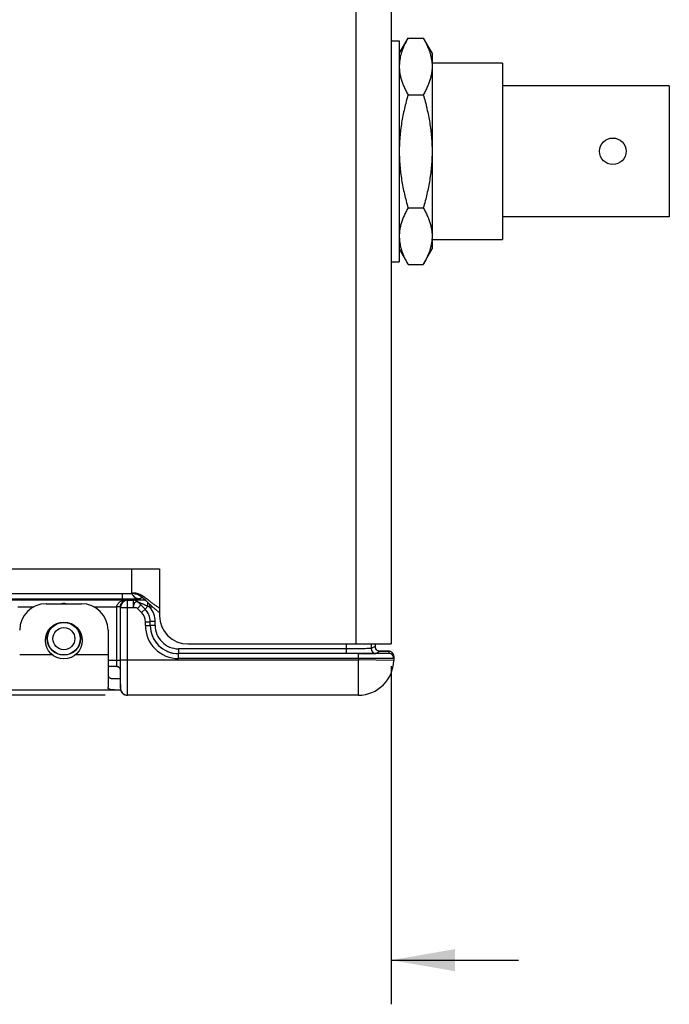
# Model space of a CAD drawing. Header units: inches. Extents: x 0 to 22, y 0 to 17.
# Tile 3 of 23: x 8.9 to 10.7, y 4.9 to 7.7. Entities that reach past the tile are written whole.
import ezdxf

# ---------------------------------------------------------------- set-up
doc = ezdxf.new("R2010")
doc.units = ezdxf.units.IN
doc.header["$LTSCALE"] = 1.21
doc.header["$MEASUREMENT"] = 0
doc.layers.get('0').update_dxf_attribs({"linetype": 'CONTINUOUS'})
for name, color, linetype in [('02___PRT_ALL_AXES', 7, 'CONTINUOUS'), ('DIMENSIONS', 7, 'CONTINUOUS'), ('FEATURES', 7, 'CONTINUOUS')]:
    doc.layers.add(name, color=color, linetype=linetype)
doc.styles.get("Standard").update_dxf_attribs({"font": 'txt', "width": 0.8})
doc.dimstyles.new('DIMSTYLE_1', dxfattribs={"dimtxt": 0.125, "dimasz": 0.18, "dimexe": 0.125, "dimexo": 0.0625, "dimgap": 0.0625, "dimtad": 0, "dimtih": 1, "dimtoh": 1, "dimzin": 4, "dimdsep": 46, "dimtxsty": 'STANDARD', "dimblk": '_FILLED', "dimblk1": '_FILLED', "dimblk2": '_FILLED', "dimcen": 0.09, "dimadec": 0, "dimazin": 0, "dimtp": 0.001, "dimtm": 0.001, "dimtfac": 1, "dimtofl": 0, "dimtmove": 0, "dimatfit": 3, "dimldrblk": '_FILLED', "dimfxl": 1, "dimtolj": 1, "dimtzin": 4, "dimarcsym": 0})

# ---------------------------------------------------------------- blocks, each defined once
blk = doc.blocks.new('_FILLED')
at = {"color": 0, "linetype": 'BYBLOCK'}
blk.add_solid([(0, 0), (-1, 0.174), (-1, -0.174)], dxfattribs=at)
blk = doc.blocks.new('*D0')
at = {"layer": 'DIMENSIONS', "color": 2, "linetype": 'CONTINUOUS'}
for p, q in [((8.7849, 5.865), (8.7849, 4.9053)), ((9.9131, 5.8628), (9.9131, 4.9053)), ((8.7849, 5.0303), (8.4224, 5.0303)), ((9.9131, 5.0303), (10.2731, 5.0303))]:
    blk.add_line(p, q, dxfattribs=at)
at = {"layer": 'DIMENSIONS', "color": 2, "linetype": 'CONTINUOUS', "xscale": 0.18, "yscale": 0.18, "zscale": 0.18}
blk.add_blockref('_FILLED', (8.7849, 5.0303), dxfattribs=at)
at = {"layer": 'DIMENSIONS', "color": 2, "linetype": 'CONTINUOUS', "xscale": 0.18, "yscale": 0.18, "zscale": 0.18, "rotation": 180}
blk.add_blockref('_FILLED', (9.9131, 5.0303), dxfattribs=at)
at = {"layer": 'DIMENSIONS', "color": 2, "linetype": 'CONTINUOUS', "insert": (8.3599, 5.0928), "char_height": 0.125, "width": 1.125, "attachment_point": 3, "line_spacing_factor": 0.9}
blk.add_mtext('1.13{\\Ftxt.shx;\\W1.000000;\\H0.125000; }[28.7]', dxfattribs=at)
blk = doc.blocks.new('*D1')
at = {"layer": 'DIMENSIONS', "color": 2, "linetype": 'CONTINUOUS'}
for p, q in [((6.9496, 6.8508), (6.0471, 6.8508)), ((6.1721, 6.8508), (6.1721, 6.4406)), ((6.1721, 5.7803), (6.1721, 6.1906)), ((9.1035, 5.7803), (6.0471, 5.7803))]:
    blk.add_line(p, q, dxfattribs=at)
at = {"layer": 'DIMENSIONS', "color": 2, "linetype": 'CONTINUOUS', "xscale": 0.18, "yscale": 0.18, "zscale": 0.18}
for p, rotation in [((6.1721, 6.8508), 90.0001115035), ((6.1721, 5.7803), 270)]:
    blk.add_blockref('_FILLED', p, dxfattribs=dict(at, rotation=rotation))
at = {"layer": 'DIMENSIONS', "color": 2, "linetype": 'CONTINUOUS', "insert": (6.1721, 6.3781), "char_height": 0.125, "width": 1.125, "attachment_point": 2, "line_spacing_factor": 0.9}
blk.add_mtext('1.07{\\Ftxt.shx;\\W1.000000;\\H0.125000; }[27.2]', dxfattribs=at)
blk = doc.blocks.new('*D11')
at = {"layer": 'DIMENSIONS', "color": 2, "linetype": 'CONTINUOUS'}
for p, q in [((6.9971, 7.1277), (6.9971, 10.1243)), ((10.7001, 8.5959), (10.7001, 10.1243)), ((6.9971, 9.9993), (8.2236, 9.9993)), ((10.7001, 9.9993), (9.4736, 9.9993))]:
    blk.add_line(p, q, dxfattribs=at)
at = {"layer": 'DIMENSIONS', "color": 2, "linetype": 'CONTINUOUS', "xscale": 0.18, "yscale": 0.18, "zscale": 0.18, "rotation": 180}
blk.add_blockref('_FILLED', (6.9971, 9.9993), dxfattribs=at)
at = {"layer": 'DIMENSIONS', "color": 2, "linetype": 'CONTINUOUS', "xscale": 0.18, "yscale": 0.18, "zscale": 0.18}
blk.add_blockref('_FILLED', (10.7001, 9.9993), dxfattribs=at)
at = {"layer": 'DIMENSIONS', "color": 2, "linetype": 'CONTINUOUS', "insert": (8.8486, 10.0618), "char_height": 0.125, "width": 1.125, "attachment_point": 2, "line_spacing_factor": 0.9}
blk.add_mtext('3.70{\\Ftxt.shx;\\W1.000000;\\H0.125000; }[94.1]', dxfattribs=at)

msp = doc.modelspace()

# ---------------------------------------------------------------- linework, layer by layer
at = {"color": 3, "linetype": 'CONTINUOUS'}
for p, q in [((9.8131, 9.1043), (9.8131, 5.9253)), ((9.9131, 9.1043), (9.9131, 5.9253)), ((7.2831, 6.1383), (9.2571, 6.1383)), ((9.1781, 6.0683), (9.1781, 6.1383)), ((9.2571, 6.1383), (9.2571, 6.0053)), ((7.2828, 6.0683), (9.1781, 6.0683)), ((9.3371, 5.9253), (9.9131, 5.9253))]:
    msp.add_line(p, q, dxfattribs=at)
at = {"color": 7, "linetype": 'CONTINUOUS'}
for p, q in [((9.9351, 7.5964), (9.9604, 7.6403)), ((9.9604, 7.6403), (10.0037, 7.6403)), ((10.0037, 7.6403), (10.0291, 7.5964)), ((9.9131, 7.6324), (9.9351, 7.6324)), ((9.9351, 7.6324), (9.9351, 7.0074)), ((10.0291, 7.5964), (10.0291, 7.0434)), ((10.0291, 7.5699), (10.2281, 7.5699)), ((10.2281, 7.5698), (10.2281, 7.0699)), ((10.7001, 7.5056), (10.2281, 7.5056)), ((10.7001, 7.5056), (10.7001, 7.1341)), ((9.9604, 7.4801), (10.0037, 7.4801)), ((9.9604, 7.1596), (10.0037, 7.1596)), ((10.7001, 7.1341), (10.2281, 7.1341)), ((10.0291, 7.0699), (10.2281, 7.0699)), ((9.9351, 7.0434), (9.9604, 6.9994)), ((10.0037, 6.9994), (10.0291, 7.0434)), ((9.9131, 7.0074), (9.9351, 7.0074)), ((9.9604, 6.9994), (10.0037, 6.9994)), ((9.1515, 6.0521), (7.2687, 6.0521)), ((8.8263, 6.0506), (9.1659, 6.0506)), ((9.1515, 6.0683), (9.1515, 6.0521)), ((9.1864, 6.0523), (9.1515, 6.0521)), ((9.1659, 6.0506), (9.1667, 6.049)), ((9.1667, 6.049), (9.1827, 6.049)), ((9.1667, 5.8803), (9.1667, 6.049)), ((9.1827, 6.0491), (9.1827, 6.049)), ((9.1827, 6.049), (9.1827, 6.029)), ((9.2015, 6.0529), (9.2064, 6.0578)), ((8.856, 6.0306), (8.9014, 6.0306)), ((9.0707, 6.0306), (9.1362, 6.0306)), ((9.1462, 6.0304), (9.1362, 6.0306)), ((9.1462, 6.0301), (9.1362, 6.0301)), ((9.1362, 5.8783), (9.1362, 6.0301)), ((9.1462, 6.0301), (9.1467, 6.029)), ((9.1462, 5.8783), (9.1462, 6.0301)), ((9.1467, 6.029), (9.1827, 6.029)), ((9.1467, 5.8803), (9.1467, 6.029)), ((9.2041, 6.0357), (9.1944, 6.026)), ((9.2063, 6.0141), (9.1944, 6.026)), ((9.2162, 6.0239), (9.1968, 6.0432)), ((9.1968, 6.0432), (9.1968, 6.0432)), ((9.1968, 6.0432), (9.2041, 6.0357)), ((9.2161, 6.0238), (9.2041, 6.0357)), ((9.2063, 6.0141), (9.2161, 6.0238)), ((9.2162, 6.0239), (9.2161, 6.0238)), ((9.2243, 6.032), (9.2162, 6.0239)), ((9.2296, 6.0297), (9.2296, 6.0374)), ((9.2381, 6.0297), (9.2296, 6.0297)), ((9.2169, 5.9884), (9.2307, 5.9884)), ((9.2169, 5.9779), (9.2169, 5.9884)), ((9.2169, 5.9779), (9.2307, 5.9779)), ((9.2308, 5.9885), (9.2307, 5.9884)), ((9.2307, 5.9779), (9.2307, 5.9884)), ((9.2307, 5.9779), (9.2308, 5.9779)), ((9.2446, 5.9885), (9.2308, 5.9885)), ((9.2308, 5.9779), (9.2308, 5.9885)), ((9.2446, 5.9779), (9.2308, 5.9779)), ((9.2446, 5.9779), (9.2446, 5.9885)), ((9.7857, 5.9117), (9.3108, 5.9117)), ((9.3108, 5.9117), (9.3108, 5.8979)), ((9.7857, 5.9253), (9.7857, 5.8979)), ((9.8557, 5.9253), (9.8557, 5.9124)), ((9.8674, 5.9183), (9.8557, 5.9124)), ((9.8674, 5.9253), (9.8674, 5.9183)), ((9.8674, 5.9183), (9.8674, 5.9183)), ((9.8199, 5.8979), (9.3107, 5.8979)), ((9.3107, 5.8841), (9.3107, 5.8979)), ((9.8199, 5.8841), (9.3107, 5.8841)), ((9.8199, 5.8841), (9.8198, 5.8803)), ((9.8199, 5.8841), (9.8199, 5.8979)), ((9.8811, 5.9045), (9.8694, 5.8987)), ((9.8708, 5.898), (9.8695, 5.898)), ((9.8902, 5.9052), (9.8767, 5.9053)), ((9.8769, 5.9053), (9.8795, 5.9053)), ((9.8794, 5.9047), (9.8811, 5.9045)), ((9.8795, 5.9053), (9.8809, 5.9053)), ((9.8969, 5.9051), (9.8902, 5.9052)), ((9.9003, 5.905), (9.8969, 5.9051)), ((9.9029, 5.905), (9.9003, 5.905)), ((9.9062, 5.9047), (9.9061, 5.8986)), ((9.92, 5.8907), (9.9198, 5.8786)), ((9.1462, 5.8783), (9.1111, 5.8783)), ((9.1364, 5.8613), (9.1111, 5.8613)), ((9.136, 5.8618), (9.1362, 5.8783)), ((9.1457, 5.8541), (9.1457, 5.8541)), ((9.146, 5.852), (9.1462, 5.8783)), ((9.1467, 5.8803), (9.8198, 5.8803)), ((9.9198, 5.8786), (9.8198, 5.8803)), ((9.8198, 5.7803), (9.8198, 5.8803)), ((9.146, 5.8103), (9.146, 5.852)), ((9.146, 5.8519), (9.146, 5.852)), ((9.1464, 5.8123), (9.1466, 5.8519)), ((9.1466, 5.8519), (9.1466, 5.8524)), ((9.146, 5.8003), (9.1464, 5.8123)), ((9.146, 5.8103), (9.146, 5.8012)), ((9.146, 5.8103), (9.146, 5.8103)), ((9.146, 5.8103), (9.146, 5.8007)), ((9.146, 5.8007), (9.146, 5.8003)), ((9.1641, 5.7804), (9.166, 5.7803)), ((9.8198, 5.7803), (9.166, 5.7803))]:
    msp.add_line(p, q, dxfattribs=at)
for points in [[(9.8777, 5.905), (9.8756, 5.9057), (9.8733, 5.907), (9.8712, 5.9088), (9.8693, 5.9112), (9.868, 5.9141), (9.8674, 5.9173), (9.8674, 5.9183)], [(9.8794, 5.9047), (9.8796, 5.9047), (9.8795, 5.9047), (9.879, 5.9047), (9.8777, 5.905)], [(9.9121, 5.9034), (9.9094, 5.9044), (9.9079, 5.9047), (9.907, 5.9048), (9.9064, 5.9048), (9.9057, 5.9049), (9.9049, 5.9049), (9.904, 5.9049), (9.9029, 5.905)], [(9.92, 5.8907), (9.9196, 5.8943), (9.9178, 5.8984), (9.9151, 5.9015), (9.9121, 5.9034)], [(9.1364, 5.8613), (9.1385, 5.8611), (9.1416, 5.8598), (9.1442, 5.8573), (9.1457, 5.8542), (9.146, 5.8519)], [(9.146, 5.8012), (9.146, 5.8003), (9.146, 5.7991), (9.1461, 5.798), (9.1463, 5.7968), (9.1466, 5.7955), (9.1469, 5.7942), (9.1474, 5.7929)], [(9.1474, 5.7929), (9.148, 5.7916), (9.1486, 5.7904), (9.1494, 5.7891), (9.1503, 5.7879), (9.1512, 5.7868), (9.1523, 5.7857), (9.1535, 5.7847), (9.1547, 5.7838), (9.1561, 5.7829), (9.1575, 5.7822), (9.1591, 5.7815), (9.1607, 5.781), (9.1624, 5.7806), (9.1642, 5.7804)]]:
    msp.add_lwpolyline(points, dxfattribs=at)
for centre, radius in [((10.5401, 7.3199), 0.0375), ((8.9861, 5.9403), 0.047), ((8.9861, 5.9403), 0.0462), ((8.9861, 5.9403), 0.0312)]:
    msp.add_circle(centre, radius, dxfattribs=at)
for centre, radius, start, end in [((10.0592, 7.56), 0.1235, 173.3544, 175.4017), ((10.0589, 7.0797), 0.1232, 184.5957, 186.6482), ((9.1667, 6.029), 0.02, 90.01, 179.983), ((9.2016, 6.078), 0.0251, 203.1697, 215.9905), ((9.2015, 6.0779), 0.025, 216.0025, 269.9802), ((9.1827, 6.0291), 0.02, 45.0043, 89.9957), ((9.1827, 6.029), 0.02, 45.0046, 89.9954), ((8.9861, 5.9827), 0.057, 83.8513, 96.5501), ((9.1661, 6.0301), 0.03, 179.0082, 180.0006), ((9.1807, 5.9884), 0.05, 0.0019, 44.9981), ((9.1809, 5.9885), 0.05, 359.9976, 45.0024), ((8.6008, 4.6243), 1.5395, 65.8972, 66.1104), ((9.1808, 5.9885), 0.0638, 0.0001, 40.1891), ((9.1807, 5.9884), 0.0362, 0.0025, 44.9975), ((9.3107, 5.9779), 0.0938, 180.0018, 270.0052), ((9.3107, 5.9779), 0.08, 180.0009, 270.0085), ((9.3108, 5.9779), 0.08, 180.0029, 270.0017), ((9.3108, 5.9779), 0.0662, 180.0023, 270.0048), ((9.8694, 5.9124), 0.0138, 180.007, 269.986), ((9.881, 5.9182), 0.0136, 200.7172, 204.9499), ((9.8812, 5.9184), 0.0139, 205.0226, 224.1509), ((9.8229, 13.7842), 7.8863, 269.97798, 270.33856), ((9.8811, 5.9182), 0.0137, 224.215, 226.8166), ((9.8811, 5.9181), 0.0136, 246.8537, 248.7874), ((9.9061, 5.8849), 0.0138, 359.0011, 90.001), ((9.9063, 5.8911), 0.0136, 66.6558, 68.4277), ((9.9063, 5.891), 0.0137, 40.7729, 46.5783), ((9.9062, 5.8909), 0.0139, 26.0729, 40.7488), ((9.9063, 5.891), 0.0137, 18.5434, 26.0324), ((9.136, 5.8516), 0.0101, 80.0032, 89.8308), ((0.6332, 5.8797), 8.5135, 359.81626, 0.00386), ((9.8198, 5.8803), 0.1, 270, 359), ((9.1661, 5.8003), 0.0201, 180.0564, 197.9164), ((9.1661, 5.8004), 0.0201, 198.0219, 215.7184), ((9.1661, 5.8004), 0.0201, 215.8279, 233.6696), ((9.166, 5.8004), 0.0201, 233.7799, 251.6298), ((9.166, 5.8004), 0.0201, 251.7401, 269.9402)]:
    msp.add_arc(centre, radius, start, end, dxfattribs=at)
at = {"color": 3, "linetype": 'CONTINUOUS'}
for centre, radius, start, end in [((8.8895, 5.6224), 0.5432, 51.8919, 52.1309), ((8.3607, 4.9494), 1.3991, 51.7059, 51.8609), ((9.0191, 5.8301), 0.2952, 47.2843, 47.5127), ((8.898, 5.6997), 0.4732, 46.5754, 47.219), ((9.3407, 6.1365), 0.1481, 232.6765, 235.6292), ((9.3371, 6.0053), 0.08, 180, 270)]:
    msp.add_arc(centre, radius, start, end, dxfattribs=at)
at = {"color": 7, "linetype": 'CONTINUOUS'}
for points, knots in [([(9.9604, 7.6403), (9.9574, 7.635), (9.9531, 7.6269), (9.948, 7.6159), (9.9447, 7.6077), (9.9418, 7.5994), (9.9395, 7.591), (9.9377, 7.5827), (9.9368, 7.5771), (9.9365, 7.5743)], [0, 0, 0, 0, 0.260115, 0.387493, 0.513074, 0.636936, 0.759219, 0.880142, 1, 1, 1, 1]), ([(10.0037, 7.6403), (10.0054, 7.6374), (10.0085, 7.6317), (10.0129, 7.623), (10.0168, 7.6143), (10.0203, 7.6055), (10.0232, 7.5967), (10.0255, 7.5878), (10.0272, 7.5788), (10.0279, 7.5728), (10.0281, 7.5699)], [0, 0, 0, 0, 0.131277, 0.260649, 0.388084, 0.513611, 0.637334, 0.759437, 0.880203, 1, 1, 1, 1]), ([(9.936, 7.5699), (9.9359, 7.568), (9.9357, 7.5642), (9.9356, 7.5566), (9.9361, 7.549), (9.9371, 7.5414), (9.9381, 7.5357), (9.9393, 7.5301), (9.9414, 7.5225), (9.9445, 7.5131), (9.949, 7.502), (9.9544, 7.4909), (9.9584, 7.4837), (9.9604, 7.4801)], [0, 0, 0, 0, 0.060257, 0.120443, 0.240972, 0.301543, 0.362427, 0.423702, 0.485436, 0.610467, 0.737842, 0.867691, 1, 1, 1, 1]), ([(10.0281, 7.5699), (10.0283, 7.568), (10.0285, 7.5642), (10.0286, 7.5566), (10.0281, 7.549), (10.0271, 7.5414), (10.0261, 7.5357), (10.0248, 7.5301), (10.0228, 7.5225), (10.0197, 7.5131), (10.0151, 7.502), (10.0098, 7.4909), (10.0058, 7.4837), (10.0037, 7.4801)], [0, 0, 0, 0, 0.060257, 0.120443, 0.240972, 0.301543, 0.362427, 0.423702, 0.485436, 0.610467, 0.737842, 0.867691, 1, 1, 1, 1]), ([(9.9604, 7.4801), (9.9567, 7.467), (9.9515, 7.4474), (9.9458, 7.4209), (9.9422, 7.4008), (9.9393, 7.3807), (9.9376, 7.3639), (9.9366, 7.3503), (9.9359, 7.3368), (9.9357, 7.3266), (9.9357, 7.3199)], [0, 0, 0, 0, 0.249974, 0.374973, 0.499975, 0.624977, 0.749982, 0.812488, 0.874994, 1, 1, 1, 1]), ([(10.0037, 7.4801), (10.0075, 7.467), (10.0126, 7.4474), (10.0183, 7.4209), (10.0219, 7.4008), (10.0248, 7.3807), (10.0266, 7.3639), (10.0276, 7.3503), (10.0283, 7.3368), (10.0286, 7.3199), (10.0283, 7.3029), (10.0276, 7.2894), (10.0266, 7.2758), (10.0248, 7.259), (10.0219, 7.2389), (10.0183, 7.2188), (10.0126, 7.1923), (10.0075, 7.1727), (10.0037, 7.1596)], [0, 0, 0, 0, 0.124987, 0.187487, 0.249987, 0.312489, 0.374991, 0.406244, 0.437497, 0.5, 0.562503, 0.593756, 0.625009, 0.687511, 0.750013, 0.812513, 0.875013, 1, 1, 1, 1]), ([(9.9357, 7.3199), (9.9357, 7.3131), (9.9359, 7.3029), (9.9366, 7.2894), (9.9376, 7.2758), (9.9393, 7.259), (9.9422, 7.2389), (9.9458, 7.2188), (9.9515, 7.1923), (9.9567, 7.1727), (9.9604, 7.1596)], [0, 0, 0, 0, 0.125006, 0.187512, 0.250018, 0.375023, 0.500025, 0.625027, 0.750026, 1, 1, 1, 1]), ([(9.9604, 7.1596), (9.9584, 7.156), (9.9544, 7.1488), (9.949, 7.1377), (9.9445, 7.1266), (9.9414, 7.1172), (9.9393, 7.1096), (9.9381, 7.104), (9.9371, 7.0983), (9.9361, 7.0907), (9.9356, 7.0831), (9.9357, 7.0755), (9.9359, 7.0717), (9.936, 7.0698)], [0, 0, 0, 0, 0.132309, 0.262158, 0.389533, 0.514564, 0.576298, 0.637573, 0.698457, 0.759028, 0.879557, 0.939743, 1, 1, 1, 1]), ([(10.0037, 7.1596), (10.0058, 7.156), (10.0098, 7.1488), (10.0151, 7.1377), (10.0197, 7.1266), (10.0228, 7.1172), (10.0248, 7.1096), (10.0261, 7.104), (10.0271, 7.0983), (10.0281, 7.0907), (10.0286, 7.0831), (10.0285, 7.0755), (10.0283, 7.0717), (10.0281, 7.0698)], [0, 0, 0, 0, 0.132309, 0.262158, 0.389533, 0.514564, 0.576298, 0.637573, 0.698457, 0.759028, 0.879557, 0.939743, 1, 1, 1, 1]), ([(9.9365, 7.0655), (9.9368, 7.0626), (9.9377, 7.057), (9.9395, 7.0487), (9.9418, 7.0403), (9.9447, 7.032), (9.948, 7.0238), (9.9531, 7.0128), (9.9574, 7.0047), (9.9604, 6.9994)], [0, 0, 0, 0, 0.119858, 0.240781, 0.363064, 0.486926, 0.612507, 0.739885, 1, 1, 1, 1]), ([(10.0281, 7.0698), (10.0279, 7.0669), (10.0272, 7.0609), (10.0255, 7.0519), (10.0232, 7.043), (10.0203, 7.0342), (10.0168, 7.0254), (10.0129, 7.0167), (10.0085, 7.008), (10.0054, 7.0023), (10.0037, 6.9994)], [0, 0, 0, 0, 0.119797, 0.240563, 0.362666, 0.486389, 0.611916, 0.739351, 0.868723, 1, 1, 1, 1]), ([(9.1362, 6.0306), (9.1362, 6.0324), (9.1371, 6.036), (9.14, 6.0404), (9.1437, 6.0439), (9.1492, 6.0472), (9.1566, 6.0499), (9.1628, 6.0506), (9.1659, 6.0506)], [0, 0, 0, 0, 0.13989, 0.273569, 0.401252, 0.524809, 0.764492, 1, 1, 1, 1]), ([(9.1462, 6.0301), (9.1462, 6.0319), (9.1466, 6.0354), (9.149, 6.0411), (9.1533, 6.0463), (9.1595, 6.0497), (9.1638, 6.0506), (9.1659, 6.0506)], [0, 0, 0, 0, 0.174317, 0.33001, 0.585747, 0.801233, 1, 1, 1, 1]), ([(9.2163, 6.0496), (9.2143, 6.0496), (9.2103, 6.0496), (9.2045, 6.0496), (9.1991, 6.0495), (9.1941, 6.0495), (9.1903, 6.0494), (9.1876, 6.0493), (9.186, 6.0493), (9.1847, 6.0492), (9.1838, 6.0492), (9.1832, 6.0492), (9.1829, 6.0491), (9.1828, 6.0491), (9.1827, 6.0491), (9.1827, 6.0491)], [0, 0, 0, 0, 0.179256, 0.352347, 0.516369, 0.667243, 0.799216, 0.855799, 0.904612, 0.944499, 0.974308, 0.98509, 0.992999, 0.997969, 1, 1, 1, 1]), ([(9.2015, 6.0529), (9.2014, 6.0528), (9.201, 6.0528), (9.2002, 6.0527), (9.199, 6.0527), (9.1973, 6.0526), (9.1951, 6.0525), (9.1914, 6.0524), (9.1885, 6.0523), (9.1864, 6.0523)], [0, 0, 0, 0, 0.02207, 0.074968, 0.158533, 0.272016, 0.414399, 0.584297, 1, 1, 1, 1]), ([(9.1968, 6.0432), (9.1962, 6.0438), (9.1947, 6.0447), (9.1922, 6.0455), (9.1896, 6.0447), (9.1873, 6.043), (9.1854, 6.0403), (9.1834, 6.0357), (9.1826, 6.0318), (9.1827, 6.029)], [0, 0, 0, 0, 0.099802, 0.203396, 0.300697, 0.409786, 0.536125, 0.679778, 1, 1, 1, 1]), ([(9.1827, 6.029), (9.1837, 6.029), (9.1877, 6.0289), (9.1923, 6.0281), (9.1944, 6.026)], [0, 0, 0, 0, 0.260669, 1, 1, 1, 1]), ([(9.2243, 6.032), (9.2217, 6.0331), (9.2177, 6.0347), (9.2125, 6.0369), (9.2086, 6.0385), (9.2055, 6.0398), (9.2031, 6.0408), (9.2014, 6.0415), (9.1998, 6.0421), (9.1986, 6.0426), (9.1978, 6.0429), (9.1973, 6.0431), (9.1971, 6.0431), (9.1968, 6.0433), (9.1968, 6.0432)], [0, 0, 0, 0, 0.289594, 0.432556, 0.573199, 0.709816, 0.775531, 0.838514, 0.897016, 0.94826, 0.969224, 0.985633, 0.996308, 1, 1, 1, 1]), ([(9.2243, 6.032), (9.2243, 6.033), (9.2242, 6.0367), (9.224, 6.0404), (9.2237, 6.0431)], [0, 0, 0, 0, 0.272538, 1, 1, 1, 1]), ([(9.8557, 5.9124), (9.8555, 5.9124), (9.855, 5.9124), (9.8539, 5.9123), (9.8522, 5.9122), (9.8498, 5.9122), (9.8468, 5.9121), (9.8417, 5.912), (9.8341, 5.9119), (9.8237, 5.9118), (9.8118, 5.9118), (9.799, 5.9117), (9.7902, 5.9117), (9.7857, 5.9117)], [0, 0, 0, 0, 0.006474, 0.022253, 0.047226, 0.081166, 0.123762, 0.174613, 0.299092, 0.449922, 0.621419, 0.807112, 1, 1, 1, 1]), ([(9.9199, 5.8846), (9.9199, 5.8846), (9.9196, 5.8846), (9.9194, 5.8845), (9.9187, 5.8845), (9.9179, 5.8845), (9.9168, 5.8844), (9.9149, 5.8844), (9.912, 5.8843), (9.9078, 5.8843), (9.9028, 5.8842), (9.8969, 5.8842), (9.8904, 5.8841), (9.8831, 5.8841), (9.8723, 5.8841), (9.8577, 5.8841), (9.8391, 5.8841), (9.8264, 5.8841), (9.8199, 5.8841)], [0, 0, 0, 0, 0.001264, 0.004896, 0.010917, 0.019316, 0.030076, 0.043172, 0.07624, 0.118203, 0.168663, 0.227131, 0.293042, 0.365764, 0.444592, 0.617471, 0.805016, 1, 1, 1, 1]), ([(9.8694, 5.8987), (9.8693, 5.8986), (9.869, 5.8986), (9.8683, 5.8985), (9.8671, 5.8985), (9.8656, 5.8985), (9.8636, 5.8984), (9.8603, 5.8983), (9.8551, 5.8983), (9.848, 5.8982), (9.8396, 5.8981), (9.8301, 5.8981), (9.8234, 5.898), (9.82, 5.898)], [0, 0, 0, 0, 0.006401, 0.021179, 0.044299, 0.075657, 0.115096, 0.162428, 0.279778, 0.425369, 0.596292, 0.789125, 1, 1, 1, 1]), ([(9.9061, 5.8986), (9.9061, 5.8986), (9.9058, 5.8986), (9.9055, 5.8985), (9.9047, 5.8985), (9.9037, 5.8984), (9.9023, 5.8984), (9.9, 5.8984), (9.8964, 5.8983), (9.8914, 5.8982), (9.8853, 5.8981), (9.8783, 5.8981), (9.8734, 5.898), (9.8708, 5.898)], [0, 0, 0, 0, 0.004402, 0.01707, 0.038057, 0.067306, 0.104724, 0.150182, 0.264583, 0.408942, 0.581274, 0.779202, 1, 1, 1, 1]), ([(9.8809, 5.9053), (9.8828, 5.9053), (9.8864, 5.9052), (9.8914, 5.9052), (9.8958, 5.9051), (9.8994, 5.905), (9.9019, 5.905), (9.9036, 5.9049), (9.9045, 5.9049), (9.9052, 5.9049), (9.9058, 5.9048), (9.906, 5.9048), (9.9062, 5.9048), (9.9062, 5.9047)], [0, 0, 0, 0, 0.224939, 0.42448, 0.59669, 0.739897, 0.852732, 0.897409, 0.934114, 0.962757, 0.983285, 0.995664, 1, 1, 1, 1]), ([(9.1364, 5.8613), (9.1363, 5.8613), (9.136, 5.8614), (9.136, 5.8616), (9.136, 5.8618)], [0, 0, 0, 0, 0.499881, 1, 1, 1, 1]), ([(9.1452, 5.8558), (9.1445, 5.8573), (9.1424, 5.86), (9.1393, 5.8613), (9.1377, 5.8616)], [0, 0, 0, 0, 0.496659, 1, 1, 1, 1]), ([(9.166, 5.7803), (9.166, 5.7803), (9.166, 5.7806), (9.1661, 5.7808), (9.1661, 5.7815), (9.1661, 5.7823), (9.1662, 5.7834), (9.1662, 5.7853), (9.1663, 5.7882), (9.1663, 5.7924), (9.1664, 5.7974), (9.1664, 5.8033), (9.1665, 5.8098), (9.1665, 5.8171), (9.1666, 5.8279), (9.1666, 5.8425), (9.1667, 5.8611), (9.1667, 5.8738), (9.1667, 5.8803)], [0, 0, 0, 0, 0.001251, 0.004872, 0.010881, 0.019271, 0.030021, 0.043105, 0.076156, 0.11811, 0.168562, 0.227036, 0.292953, 0.365694, 0.444539, 0.617463, 0.805026, 1, 1, 1, 1])]:
    msp.add_open_spline(points, degree=3, knots=knots, dxfattribs=at)
at = {"color": 3, "linetype": 'CONTINUOUS'}
for points, knots in [([(9.2229, 6.0512), (9.2212, 6.0526), (9.2176, 6.0553), (9.2123, 6.0591), (9.207, 6.0624), (9.2016, 6.0653), (9.1961, 6.0675), (9.1903, 6.069), (9.1843, 6.0696), (9.1802, 6.0694), (9.1781, 6.0692)], [0, 0, 0, 0, 0.13582, 0.266818, 0.393143, 0.51538, 0.634743, 0.753246, 0.873774, 1, 1, 1, 1]), ([(9.2185, 6.0478), (9.217, 6.0492), (9.2139, 6.052), (9.2091, 6.0559), (9.2044, 6.0594), (9.1995, 6.0625), (9.1945, 6.065), (9.1892, 6.0669), (9.1837, 6.068), (9.18, 6.0683), (9.1781, 6.0683)], [0, 0, 0, 0, 0.13681, 0.26877, 0.396043, 0.519152, 0.639123, 0.757597, 0.8769, 1, 1, 1, 1]), ([(9.2509, 6.0188), (9.2483, 6.0207), (9.2434, 6.0247), (9.2363, 6.031), (9.2297, 6.0372), (9.2254, 6.0413), (9.2233, 6.0434)], [0, 0, 0, 0, 0.262203, 0.516479, 0.762614, 1, 1, 1, 1]), ([(9.2571, 6.0268), (9.2543, 6.0283), (9.249, 6.0316), (9.2415, 6.0368), (9.2345, 6.0421), (9.2299, 6.0457), (9.2277, 6.0475)], [0, 0, 0, 0, 0.262391, 0.516367, 0.76231, 1, 1, 1, 1])]:
    msp.add_open_spline(points, degree=3, knots=knots, dxfattribs=at)
at = {"color": 7, "linetype": 'CONTINUOUS'}
for points in [[(9.8674, 5.9183), (9.8674, 5.9166), (9.8677, 5.915), (9.8683, 5.9134)], [(9.8717, 5.9082), (9.8729, 5.9072), (9.8743, 5.9063), (9.8757, 5.9056)], [(9.8761, 5.9055), (9.8777, 5.9048), (9.8794, 5.9045), (9.8811, 5.9045)], [(9.9113, 5.9038), (9.9097, 5.9044), (9.9079, 5.9047), (9.9062, 5.9047)], [(9.9157, 5.901), (9.9145, 5.9021), (9.9132, 5.903), (9.9117, 5.9036)], [(9.92, 5.8907), (9.92, 5.8923), (9.9198, 5.8939), (9.9193, 5.8954)], [(9.146, 5.852), (9.146, 5.8533), (9.1457, 5.8546), (9.1452, 5.8558)]]:
    msp.add_open_spline(points, degree=3, dxfattribs=at)
at = {"layer": '02___PRT_ALL_AXES', "color": 7, "linetype": 'CONTINUOUS'}
for p, q in [((8.8611, 5.8953), (8.9529, 5.8953)), ((9.0193, 5.8953), (9.1111, 5.8953))]:
    msp.add_line(p, q, dxfattribs=at)
msp.add_circle((8.9861, 5.9353), 0.052, dxfattribs=at)
at = {"layer": 'FEATURES', "color": 7, "linetype": 'CONTINUOUS'}
for p, q in [((8.9361, 6.0393), (9.0361, 6.0393)), ((9.1111, 5.9643), (9.1111, 5.8031)), ((9.1293, 5.8273), (9.146, 5.8273)), ((8.0201, 5.7953), (9.1466, 5.7953))]:
    msp.add_line(p, q, dxfattribs=at)
for centre, start, end in [((8.9361, 5.9643), 90, 180), ((9.0361, 5.9643), 0, 90)]:
    msp.add_arc(centre, 0.075, start, end, dxfattribs=at)
for points, knots in [([(9.1111, 5.8393), (9.1111, 5.8388), (9.1111, 5.8377), (9.1113, 5.8358), (9.1118, 5.834), (9.1127, 5.8324), (9.1134, 5.8314), (9.1144, 5.8305), (9.1154, 5.8297), (9.1167, 5.8291), (9.1181, 5.8286), (9.1196, 5.8281), (9.1213, 5.8278), (9.1231, 5.8276), (9.1258, 5.8274), (9.1279, 5.8273), (9.1293, 5.8273)], [0, 0, 0, 0, 0.063299, 0.122764, 0.23164, 0.28277, 0.33305, 0.383742, 0.43611, 0.491278, 0.550125, 0.613272, 0.681079, 0.753709, 0.831174, 1, 1, 1, 1]), ([(9.1293, 5.7953), (9.1279, 5.7953), (9.1259, 5.7953), (9.1233, 5.7955), (9.1215, 5.7956), (9.1198, 5.7958), (9.1183, 5.7961), (9.1169, 5.7964), (9.1157, 5.7968), (9.1146, 5.7973), (9.1136, 5.7979), (9.1128, 5.7986), (9.1122, 5.7993), (9.1117, 5.8001), (9.1112, 5.8014), (9.1111, 5.8024), (9.1111, 5.8031)], [0, 0, 0, 0, 0.187898, 0.274291, 0.355342, 0.430915, 0.500955, 0.56551, 0.624783, 0.679157, 0.729246, 0.775911, 0.820264, 0.863597, 0.907254, 1, 1, 1, 1])]:
    msp.add_open_spline(points, degree=3, knots=knots, dxfattribs=at)

# ---------------------------------------------------------------- dimensions: what is measured, and where the dimension line sits
at = {"layer": 'DIMENSIONS', "color": 2, "linetype": 'CONTINUOUS'}
dim = msp.add_linear_dim(base=(10.7001, 9.9993), p1=(6.9971, 7.0652), p2=(10.7001, 8.5334), dimstyle='DIMSTYLE_1', dxfattribs=at)
dim.commit()
dim.dimension.update_dxf_attribs({"geometry": '*D11', "text_midpoint": (8.8486, 9.9993), "dimtype": 160})
for base, p1, p2, angle, picture, middle in [((6.1721, 6.8508), (9.166, 5.7803), (7.0121, 6.8508), 90, '*D1', (6.1721, 6.3156)), ((8.7849, 5.0303), (9.9131, 5.9253), (8.7849, 5.9275), 180, '*D0', (7.7974, 5.0303))]:
    dim = msp.add_linear_dim(base=base, p1=p1, p2=p2, angle=angle, dimstyle='DIMSTYLE_1', dxfattribs=at)
    dim.commit()
    dim.dimension.update_dxf_attribs({"geometry": picture, "text_midpoint": middle, "dimtype": 160})

doc.saveas('drawing.dxf')
